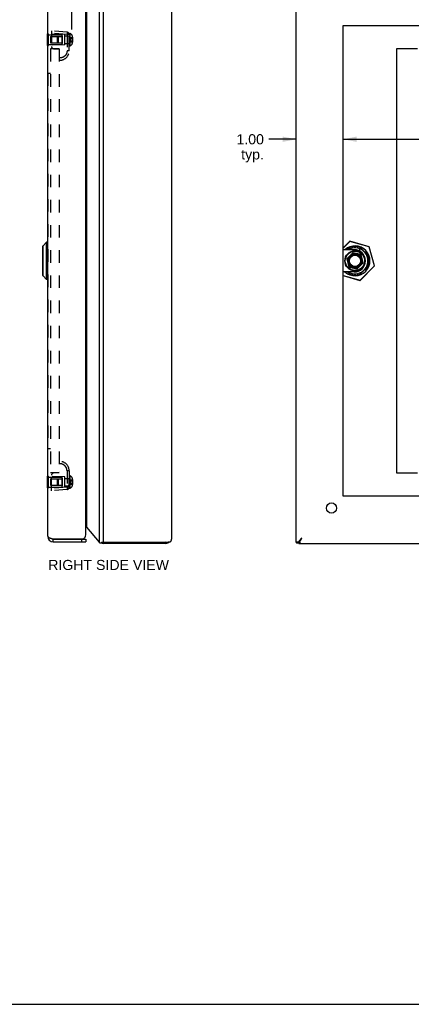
# Model space of a CAD drawing. Header units: inches. Extents: x 0 to 48.6, y 0 to 31.4.
# Tile 9 of 12: x 24 to 32.3, y 0 to 20.9. Entities that reach past the tile are written whole.
import ezdxf

# ---------------------------------------------------------------- set-up
doc = ezdxf.new("R2010")
doc.units = ezdxf.units.IN
doc.header["$LTSCALE"] = 2.671429
doc.header["$MEASUREMENT"] = 0
doc.linetypes.add('HIDDEN', pattern=[0.2, 0.1, -0.1])
doc.layers.get('0').update_dxf_attribs({"linetype": 'CONTINUOUS'})
for name, color, linetype in [('02___PRT_ALL_AXES', 7, 'CONTINUOUS'), ('06___PRT_ALL_SURFS', 7, 'CONTINUOUS'), ('DEFAULT_2', 8, 'HIDDEN'), ('DIMENSIONS', 7, 'CONTINUOUS')]:
    doc.layers.add(name, color=color, linetype=linetype)
doc.styles.get("Standard").update_dxf_attribs({"font": 'arial.ttf'})
doc.dimstyles.new('DIMSTYLE_1', dxfattribs={"dimtxt": 0.214286, "dimasz": 0.285714, "dimexe": 0.09, "dimexo": 0.07, "dimgap": 0.0375, "dimtad": 0, "dimtih": 1, "dimtoh": 1, "dimzin": 4, "dimdsep": 46, "dimtxsty": 'Standard', "dimblk": '_FILLED', "dimblk1": '_FILLED', "dimblk2": '_FILLED', "dimcen": 0.09, "dimazin": 1, "dimtfac": 1, "dimtofl": 0, "dimtmove": 0, "dimatfit": 3, "dimldrblk": '_FILLED', "dimfxl": 0, "dimtolj": 1, "dimtzin": 4, "dimarcsym": 0})

# ---------------------------------------------------------------- blocks, each defined once
blk = doc.blocks.new('_FILLED')
at = {"color": 0, "linetype": 'ByBlock'}
blk.add_solid([(0, 0), (-1, 0.2), (-1, -0.2)], dxfattribs=at)
blk = doc.blocks.new('*D11')
at = {"layer": 'DIMENSIONS', "color": 2, "linetype": 'Continuous'}
for p, q in [((29.884, 18.373), (29.309, 18.373)), ((30.884, 18.373), (31.456, 18.373))]:
    blk.add_line(p, q, dxfattribs=at)
at = {"layer": 'DIMENSIONS', "color": 2, "linetype": 'Continuous', "xscale": 0.2857142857, "yscale": 0.2857142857, "zscale": 0.2857142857}
blk.add_blockref('_FILLED', (29.884, 18.373), dxfattribs=at)
at = {"layer": 'DIMENSIONS', "color": 2, "linetype": 'Continuous', "xscale": 0.2857142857, "yscale": 0.2857142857, "zscale": 0.2857142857, "rotation": 180}
blk.add_blockref('_FILLED', (30.884, 18.373), dxfattribs=at)
at = {"layer": 'DIMENSIONS', "color": 2, "linetype": 'Continuous', "insert": (29.202, 18.48), "char_height": 0.2143, "width": 0.58232, "attachment_point": 3, "line_spacing_factor": 0.9}
blk.add_mtext('1.00\\Ptyp.', dxfattribs=at)
blk = doc.blocks.new('*D12')
at = {"layer": 'DIMENSIONS', "color": 2, "linetype": 'Continuous'}
for p, q in [((30.884, 18.373), (36.955, 18.373)), ((44.884, 18.373), (38.814, 18.373))]:
    blk.add_line(p, q, dxfattribs=at)
at = {"layer": 'DIMENSIONS', "color": 2, "linetype": 'Continuous', "xscale": 0.2857142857, "yscale": 0.2857142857, "zscale": 0.2857142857, "rotation": 180}
blk.add_blockref('_FILLED', (30.884, 18.373), dxfattribs=at)
at = {"layer": 'DIMENSIONS', "color": 2, "linetype": 'Continuous', "xscale": 0.2857142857, "yscale": 0.2857142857, "zscale": 0.2857142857}
blk.add_blockref('_FILLED', (44.884, 18.373), dxfattribs=at)
at = {"layer": 'DIMENSIONS', "color": 2, "linetype": 'Continuous', "insert": (37.884, 18.48), "char_height": 0.2143, "width": 1.64498, "attachment_point": 2, "line_spacing_factor": 0.9}
blk.add_mtext('14.00 BACK\\POPENING', dxfattribs=at)
blk = doc.blocks.new('*D14')
at = {"layer": 'DIMENSIONS', "color": 2, "linetype": 'Continuous'}
for p, q in [((41.456, 10.791), (41.456, 11.362)), ((41.456, 9.791), (41.456, 9.111)), ((41.456, 9.111), (41.669, 9.111))]:
    blk.add_line(p, q, dxfattribs=at)
at = {"layer": 'DIMENSIONS', "color": 2, "linetype": 'Continuous', "xscale": 0.2857142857, "yscale": 0.2857142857, "zscale": 0.2857142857}
for p, rotation in [((41.456, 10.791), 270), ((41.456, 9.791), 90)]:
    blk.add_blockref('_FILLED', p, dxfattribs=dict(at, rotation=rotation))
at = {"layer": 'DIMENSIONS', "color": 2, "linetype": 'Continuous', "insert": (41.776, 9.218), "char_height": 0.2143, "width": 0.58232, "attachment_point": 1, "line_spacing_factor": 0.9}
blk.add_mtext('1.00\\Ptyp.', dxfattribs=at)
blk = doc.blocks.new('*D21')
at = {"layer": 'DIMENSIONS', "color": 2, "linetype": 'Continuous'}
for p, q in [((25.129, 20.705), (25.129, 23.063)), ((27.181, 21.871), (27.181, 23.063)), ((25.129, 22.806), (25.757, 22.806)), ((27.181, 22.806), (26.553, 22.806))]:
    blk.add_line(p, q, dxfattribs=at)
at = {"layer": 'DIMENSIONS', "color": 2, "linetype": 'Continuous', "xscale": 0.2857142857, "yscale": 0.2857142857, "zscale": 0.2857142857, "rotation": 180}
blk.add_blockref('_FILLED', (25.129, 22.806), dxfattribs=at)
at = {"layer": 'DIMENSIONS', "color": 2, "linetype": 'Continuous', "xscale": 0.2857142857, "yscale": 0.2857142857, "zscale": 0.2857142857}
blk.add_blockref('_FILLED', (27.181, 22.806), dxfattribs=at)
at = {"layer": 'DIMENSIONS', "color": 2, "linetype": 'Continuous', "insert": (26.155, 22.913), "char_height": 0.2143, "width": 1.17897, "attachment_point": 2, "line_spacing_factor": 0.9}
blk.add_mtext('2.05\\PUSABLE\\PDEPTH', dxfattribs=at)

msp = doc.modelspace()

# ---------------------------------------------------------------- linework, layer by layer
at = {"color": 3, "linetype": 'Continuous'}
for p, q in [((25.7051, 21.7657), (25.7051, 9.8155)), ((25.797, 9.811), (25.797, 21.7702)), ((29.8844, 9.811), (29.8844, 21.7702)), ((24.6158, 9.9406), (24.6158, 21.6406)), ((25.4258, 9.9706), (25.4258, 21.6106)), ((27.241, 21.6706), (27.241, 9.9106)), ((25.4421, 21.4498), (25.4421, 10.1313)), ((32.01, 20.2906), (32.01, 11.2906)), ((32.4615, 20.2906), (32.01, 20.2906)), ((32.01, 11.2906), (32.4615, 11.2906)), ((25.4421, 10.1313), (25.7051, 9.8155)), ((24.7201, 9.8856), (25.3654, 9.8856)), ((24.7358, 9.8206), (25.4258, 9.8206)), ((25.797, 9.811), (25.785, 9.8109)), ((27.121, 9.8187), (25.797, 9.811)), ((27.121, 9.7906), (25.797, 9.7906)), ((27.121, 9.8187), (27.1308, 9.8187)), ((27.1685, 9.8189), (27.1816, 9.819)), ((27.1816, 9.819), (27.2049, 9.8191)), ((27.2049, 9.8191), (27.2205, 9.8192)), ((29.885, 9.8109), (29.8854, 9.8108)), ((29.8869, 9.8188), (29.8893, 9.8188)), ((29.8893, 9.8188), (29.8924, 9.8189)), ((29.8924, 9.8189), (29.8962, 9.8189)), ((29.8962, 9.8189), (29.9034, 9.819)), ((29.9034, 9.819), (29.912, 9.819)), ((29.912, 9.819), (29.9221, 9.8191)), ((29.9221, 9.8191), (29.9373, 9.8192)), ((29.9444, 9.7906), (45.8244, 9.7906)), ((29.949, 9.8127), (29.9628, 9.8128))]:
    msp.add_line(p, q, dxfattribs=at)
at = {"color": 7, "linetype": 'Continuous'}
for p, q in [((24.594, 16.1846), (24.5109, 16.1015)), ((24.594, 15.3965), (24.594, 16.1846)), ((24.6127, 16.1846), (24.594, 16.1846)), ((24.6127, 16.1846), (24.6127, 15.3965)), ((31.0242, 16.2065), (30.8844, 16.0667)), ((31.0261, 16.2045), (30.8844, 16.0628)), ((31.0261, 16.2045), (31.0242, 16.2065)), ((31.0261, 16.2045), (31.0268, 16.2072)), ((31.4306, 16.0882), (31.0261, 16.2045)), ((31.4313, 16.0908), (31.0268, 16.2072)), ((24.5088, 16.0965), (24.5088, 15.4847)), ((24.5109, 16.1015), (24.5109, 15.4796)), ((31.117, 16.0268), (30.8844, 16.0268)), ((31.0888, 15.9621), (30.9615, 15.8348)), ((31.0367, 16.0903), (30.9732, 16.0268)), ((30.9841, 16.0268), (31.0324, 16.0751)), ((31.0919, 15.9511), (31.0514, 15.9106)), ((31.0514, 15.9106), (31.0537, 15.9073)), ((31.0919, 15.9511), (31.0888, 15.9621)), ((31.2642, 15.9218), (31.0888, 15.9621)), ((31.2559, 15.9135), (31.0919, 15.9511)), ((31.4327, 15.8868), (31.2292, 16.0903)), ((31.2335, 16.0751), (31.4175, 15.8912)), ((31.2335, 15.996), (31.2335, 16.0455)), ((31.2934, 15.7495), (31.2559, 15.9135)), ((31.2578, 15.9155), (31.2615, 15.9191)), ((31.3044, 15.7464), (31.2642, 15.9218)), ((31.4306, 16.0882), (31.4313, 16.0908)), ((31.4306, 16.0882), (31.4332, 16.0889)), ((31.5469, 15.6837), (31.4306, 16.0882)), ((31.5495, 15.6845), (31.4332, 16.0889)), ((30.9615, 15.8348), (31.0017, 15.6593)), ((30.9725, 15.8316), (30.9615, 15.8348)), ((31.0129, 15.8721), (30.9725, 15.8316)), ((30.9725, 15.8316), (31.01, 15.6677)), ((31.0129, 15.8721), (31.0163, 15.8698)), ((31.1772, 15.6191), (31.3044, 15.7464)), ((31.2292, 15.4908), (31.4327, 15.6943)), ((31.4175, 15.69), (31.2335, 15.5061)), ((31.253, 15.7091), (31.2497, 15.7113)), ((31.253, 15.7091), (31.2934, 15.7495)), ((31.2934, 15.7495), (31.3044, 15.7464)), ((31.353, 15.7908), (31.353, 15.7904)), ((31.5469, 15.6837), (31.5495, 15.6845)), ((24.594, 15.3965), (24.5109, 15.4796)), ((31.117, 15.5544), (30.8844, 15.5544)), ((30.8844, 15.4789), (31.2398, 15.3766)), ((30.8844, 15.476), (31.2391, 15.374)), ((30.9732, 15.5544), (31.0367, 15.4908)), ((31.0324, 15.5061), (30.9841, 15.5544)), ((31.0017, 15.6593), (31.1772, 15.6191)), ((31.0081, 15.6657), (31.0044, 15.662)), ((31.01, 15.6677), (31.174, 15.6301)), ((31.174, 15.6301), (31.2145, 15.6706)), ((31.174, 15.6301), (31.1772, 15.6191)), ((31.2145, 15.6706), (31.2122, 15.6739)), ((31.2398, 15.3766), (31.5469, 15.6837)), ((31.2418, 15.3747), (31.5488, 15.6818)), ((31.5469, 15.6837), (31.5488, 15.6818)), ((24.6127, 15.3965), (24.594, 15.3965)), ((31.2398, 15.3766), (31.2391, 15.374)), ((31.2398, 15.3766), (31.2418, 15.3747)), ((24.7358, 9.8806), (25.4258, 9.8806)), ((24.7358, 9.8206), (24.7358, 9.8806)), ((25.3358, 9.8806), (25.3358, 9.8206)), ((25.4258, 9.8806), (25.4258, 9.8206)), ((25.7322, 9.7988), (25.7646, 9.7988)), ((25.746, 9.8022), (25.7715, 9.8022)), ((25.7711, 9.7934), (25.7734, 9.804)), ((25.797, 9.7906), (25.797, 9.811)), ((25.8164, 9.7906), (25.8164, 9.8111)), ((27.0967, 9.7906), (27.0967, 9.8185)), ((27.121, 9.7906), (27.121, 9.8187)), ((27.1461, 9.7932), (27.1406, 9.8188)), ((27.1867, 9.8102), (27.181, 9.819)), ((27.1905, 9.8127), (27.1861, 9.819)), ((29.8844, 9.8187), (29.9444, 9.8187)), ((29.8844, 9.811), (29.9444, 9.811)), ((29.885, 9.8109), (29.9444, 9.8109)), ((29.8958, 9.8022), (29.9444, 9.8022)), ((29.9034, 9.7988), (29.9444, 9.7988)), ((29.9373, 9.8192), (29.949, 9.8192)), ((29.9444, 9.7906), (29.9444, 9.8187)), ((29.9469, 9.7906), (29.9469, 9.8188)), ((29.949, 9.8127), (29.949, 9.8189)), ((29.953, 9.7932), (29.953, 9.8128)), ((29.9671, 9.8102), (29.9671, 9.8117)), ((0, 0), (48.5714, 0))]:
    msp.add_line(p, q, dxfattribs=at)
for points in [[(31.0129, 15.8721), (31.014, 15.8741), (31.0151, 15.8761), (31.0164, 15.8781), (31.0177, 15.8803), (31.0192, 15.8825), (31.0209, 15.8848), (31.0227, 15.8871), (31.0246, 15.8895), (31.0268, 15.8919), (31.029, 15.8942), (31.0314, 15.8965), (31.0338, 15.8987), (31.0362, 15.9007), (31.0386, 15.9026), (31.041, 15.9043), (31.0432, 15.9058), (31.0454, 15.9072), (31.0475, 15.9084), (31.0495, 15.9096), (31.0514, 15.9106)], [(31.2559, 15.9135), (31.2569, 15.9145), (31.2578, 15.9155)], [(31.2615, 15.9191), (31.2629, 15.9205), (31.2639, 15.9215)], [(31.2639, 15.9215), (31.2641, 15.9217), (31.2642, 15.9218)], [(31.253, 15.7091), (31.2519, 15.7071), (31.2508, 15.7051), (31.2496, 15.703), (31.2482, 15.7009), (31.2467, 15.6987), (31.2451, 15.6964), (31.2432, 15.694), (31.2413, 15.6917), (31.2391, 15.6893), (31.2369, 15.6869), (31.2345, 15.6846), (31.2321, 15.6825), (31.2297, 15.6805), (31.2273, 15.6786), (31.225, 15.6769), (31.2227, 15.6754), (31.2205, 15.674), (31.2184, 15.6727), (31.2164, 15.6716), (31.2145, 15.6706)], [(31.0021, 15.6597), (31.0018, 15.6594), (31.0017, 15.6593)], [(31.0044, 15.662), (31.003, 15.6606), (31.0021, 15.6597)], [(31.01, 15.6677), (31.0091, 15.6667), (31.0081, 15.6657)], [(25.7646, 9.7988), (25.7651, 9.7988), (25.7657, 9.7989), (25.7663, 9.799), (25.767, 9.7992), (25.7676, 9.7994), (25.7682, 9.7997), (25.7689, 9.8001), (25.7695, 9.8005), (25.7702, 9.801), (25.7708, 9.8016), (25.7728, 9.8035)], [(25.7839, 9.8098), (25.7824, 9.8094), (25.781, 9.8088), (25.7796, 9.8082), (25.7783, 9.8075), (25.7769, 9.8066), (25.7755, 9.8057), (25.7741, 9.8046), (25.7728, 9.8035)], [(25.7867, 9.8105), (25.7853, 9.8102), (25.7839, 9.8098)], [(25.791, 9.8109), (25.7896, 9.8109), (25.7881, 9.8107), (25.7867, 9.8105)], [(29.9444, 9.8187), (29.9445, 9.8187), (29.9447, 9.8187), (29.9451, 9.8188), (29.9456, 9.8188), (29.9462, 9.8188), (29.947, 9.8188)], [(29.947, 9.8188), (29.9489, 9.8189), (29.949, 9.8189)]]:
    msp.add_lwpolyline(points, dxfattribs=at)
at = {"color": 3, "linetype": 'Continuous'}
for points in [[(25.4421, 10.1313), (25.44, 10.1348), (25.4377, 10.1384), (25.4353, 10.1419), (25.4328, 10.1454), (25.4302, 10.1489), (25.4275, 10.1524), (25.4258, 10.1545)], [(24.6158, 9.9406), (24.616, 9.9385), (24.6165, 9.9363), (24.6174, 9.9342), (24.6187, 9.9321), (24.6204, 9.93), (24.6224, 9.9279), (24.6247, 9.9258), (24.6274, 9.9237), (24.6304, 9.9215), (24.6337, 9.9194), (24.6374, 9.9173), (24.6413, 9.9152), (24.6456, 9.9131), (24.6501, 9.911), (24.6549, 9.9088), (24.6599, 9.9067), (24.6652, 9.9046), (24.6706, 9.9025), (24.6763, 9.9004), (24.6822, 9.8983), (24.6882, 9.8962), (24.6944, 9.894), (24.7007, 9.8919)], [(24.7007, 9.8919), (24.7071, 9.8898), (24.7136, 9.8877), (24.7201, 9.8856)], [(27.241, 9.9106), (27.2409, 9.903), (27.2404, 9.8953), (27.2397, 9.8877), (27.2387, 9.8801), (27.2374, 9.8725), (27.2358, 9.8649), (27.2339, 9.8573), (27.2318, 9.8497), (27.2293, 9.842), (27.2266, 9.8344), (27.2237, 9.8268), (27.2205, 9.8192)], [(30.0044, 9.9106), (29.9985, 9.903), (29.9926, 9.8953), (29.9867, 9.8877), (29.9808, 9.8801), (29.975, 9.8725), (29.9693, 9.8649), (29.9637, 9.8573), (29.9582, 9.8497), (29.9527, 9.842), (29.9474, 9.8344), (29.9423, 9.8268), (29.9373, 9.8192)], [(30.0044, 9.9106), (29.9994, 9.9002), (29.9969, 9.895), (29.9943, 9.8899), (29.9918, 9.8848), (29.9893, 9.8797), (29.9868, 9.8747), (29.9843, 9.8698), (29.9818, 9.865), (29.9792, 9.8602), (29.9767, 9.8555), (29.9742, 9.8509), (29.9717, 9.8465), (29.9692, 9.8422), (29.9667, 9.838), (29.9641, 9.8339), (29.9616, 9.83), (29.9591, 9.8262), (29.9566, 9.8226), (29.9541, 9.8191), (29.9515, 9.8158), (29.949, 9.8127)], [(25.7051, 9.8155), (25.7058, 9.8149), (25.7065, 9.8143), (25.7072, 9.8137), (25.7079, 9.8131), (25.7086, 9.8125), (25.7094, 9.812)], [(25.7132, 9.8081), (25.7126, 9.8088), (25.712, 9.8095), (25.7114, 9.8101), (25.7108, 9.8107), (25.7101, 9.8114), (25.7094, 9.812)], [(25.7132, 9.8081), (25.7135, 9.8078), (25.7138, 9.8074), (25.714, 9.807), (25.7144, 9.8067), (25.7147, 9.8063), (25.715, 9.806)], [(25.715, 9.806), (25.7158, 9.8051), (25.7167, 9.8042), (25.7177, 9.8034), (25.7187, 9.8027), (25.7199, 9.8019), (25.7211, 9.8013), (25.7224, 9.8007), (25.7238, 9.8002), (25.7253, 9.7997), (25.7268, 9.7994), (25.7284, 9.7991), (25.73, 9.7989), (25.7316, 9.7988), (25.7322, 9.7988)], [(25.7322, 9.7988), (25.7333, 9.7989), (25.735, 9.799), (25.7367, 9.7992), (25.7383, 9.7995), (25.74, 9.7999), (25.7416, 9.8003), (25.7431, 9.8009), (25.7446, 9.8015), (25.7488, 9.8035)], [(25.785, 9.8109), (25.7814, 9.8108), (25.7779, 9.8106), (25.7744, 9.8103), (25.771, 9.8099), (25.7676, 9.8093), (25.7642, 9.8086), (25.761, 9.8079), (25.7578, 9.8069), (25.7547, 9.8059), (25.7517, 9.8048), (25.7488, 9.8035)], [(27.1308, 9.8187), (27.1356, 9.8187), (27.1405, 9.8188), (27.1453, 9.8188), (27.1548, 9.8188)], [(27.1548, 9.8188), (27.1594, 9.8188), (27.1685, 9.8189)], [(29.8844, 9.8187), (29.8845, 9.8187), (29.8848, 9.8187), (29.8853, 9.8187), (29.886, 9.8188), (29.8869, 9.8188)], [(29.8844, 9.811), (29.8844, 9.8109), (29.8845, 9.8109), (29.8846, 9.8109), (29.8847, 9.8109), (29.8848, 9.8109), (29.885, 9.8109)], [(29.8854, 9.8108), (29.8859, 9.8106), (29.8866, 9.8103), (29.8873, 9.8099), (29.8881, 9.8093), (29.889, 9.8086), (29.8899, 9.8079), (29.891, 9.8069), (29.8921, 9.8059), (29.8933, 9.8048), (29.8945, 9.8035), (29.8958, 9.8022)], [(29.9034, 9.7988), (29.9027, 9.7989), (29.9017, 9.799), (29.9007, 9.7992), (29.8997, 9.7995), (29.8988, 9.7999), (29.898, 9.8003), (29.8972, 9.8009), (29.8964, 9.8015), (29.8958, 9.8022)], [(29.953, 9.7932), (29.9517, 9.7924), (29.9505, 9.7918), (29.9495, 9.7912), (29.9485, 9.7909), (29.9477, 9.7907), (29.9469, 9.7906)], [(29.9671, 9.8102), (29.9657, 9.8078), (29.9643, 9.8056), (29.9628, 9.8035), (29.9614, 9.8016), (29.96, 9.7998), (29.9586, 9.7982), (29.9572, 9.7967), (29.9558, 9.7954), (29.9544, 9.7942), (29.953, 9.7932)], [(29.9668, 9.8121), (29.9666, 9.8123), (29.9664, 9.8124), (29.9662, 9.8126), (29.966, 9.8127), (29.9658, 9.8128), (29.9655, 9.8129), (29.9653, 9.813), (29.965, 9.813), (29.9648, 9.813), (29.9645, 9.8131), (29.9643, 9.8131), (29.964, 9.8131), (29.9638, 9.813), (29.9635, 9.813), (29.9633, 9.813), (29.9631, 9.8129), (29.9628, 9.8128)], [(29.9673, 9.8113), (29.9672, 9.8115), (29.9671, 9.8117), (29.967, 9.8119), (29.9668, 9.8121)], [(29.9671, 9.8102), (29.9672, 9.8104), (29.9673, 9.8106), (29.9673, 9.8108), (29.9673, 9.8109)], [(29.9673, 9.8109), (29.9673, 9.811), (29.9673, 9.8113)]]:
    msp.add_lwpolyline(points, dxfattribs=at)
at = {"color": 7, "linetype": 'Continuous'}
for radius in [0.215, 0.205, 0.1411, 0.1343, 0.1272, 0.1193]:
    msp.add_circle((31.133, 15.7906), radius, dxfattribs=at)
for centre, radius, start, end in [((24.6127, 16.1816), 0.00305, 359.99998, 90), ((31.133, 15.7906), 0.3177, 228.05095, 131.9431), ((31.133, 15.7906), 0.315, 228.59395, 131.40508), ((31.0261, 16.2045), 0.00273, 73.95087, 135), ((24.5159, 16.0965), 0.0071, 135.00001, 180.00002), ((31.133, 15.7906), 0.2741, 51.52452, 120.44453), ((31.133, 15.7906), 0.3018, 70.5309, 109.4691), ((31.133, 15.7906), 0.1451, 325.81626, 124.18374), ((31.117, 15.7908), 0.236, 0, 90), ((31.133, 15.7906), 0.2741, 321.52452, 38.47548), ((31.4306, 16.0882), 0.00273, 16.04913, 73.95087), ((31.133, 15.7906), 0.1451, 145.81626, 304.18374), ((31.117, 15.7904), 0.236, 270, 360), ((31.133, 15.7906), 0.3018, 340.5309, 19.4691), ((31.5469, 15.6837), 0.00273, 315, 16.04913), ((24.5159, 15.4847), 0.0071, 179.99998, 224.99999), ((31.133, 15.7906), 0.2741, 239.55472, 308.47548), ((31.133, 15.7906), 0.3018, 250.5309, 289.4691), ((24.6127, 15.3996), 0.00305, 270, 0.00002), ((31.2398, 15.3766), 0.00273, 253.95087, 315), ((24.7358, 9.9406), 0.06, 234.22666, 270)]:
    msp.add_arc(centre, radius, start, end, dxfattribs=at)
at = {"color": 3, "linetype": 'Continuous'}
for centre, radius, start, end in [((24.7358, 9.9406), 0.12, 180, 270), ((25.3358, 9.9706), 0.09, 289.18814, 360), ((25.797, 9.9106), 0.12, 248.63124, 270), ((27.121, 9.9106), 0.12, 270, 310.29586)]:
    msp.add_arc(centre, radius, start, end, dxfattribs=at)
at = {"layer": '02___PRT_ALL_AXES', "color": 3, "linetype": 'Continuous'}
for p, q in [((30.8844, 10.7906), (30.8844, 20.7906)), ((30.8844, 20.7906), (44.8844, 20.7906)), ((44.8844, 10.7906), (30.8844, 10.7906))]:
    msp.add_line(p, q, dxfattribs=at)
at = {"layer": '02___PRT_ALL_AXES', "color": 8, "linetype": 'HIDDEN'}
for p, q in [((24.6318, 20.5941), (24.9233, 20.5941)), ((24.9233, 20.3821), (24.9233, 20.5941)), ((24.6318, 20.3821), (24.9233, 20.3821)), ((24.6318, 11.1991), (24.9233, 11.1991)), ((24.9233, 10.9871), (24.9233, 11.1991)), ((24.6318, 10.9871), (24.9233, 10.9871))]:
    msp.add_line(p, q, dxfattribs=at)
at = {"layer": '02___PRT_ALL_AXES', "color": 3, "linetype": 'Continuous'}
msp.add_circle((30.6344, 10.5406), 0.109, dxfattribs=at)
at = {"layer": '06___PRT_ALL_SURFS', "color": 7, "linetype": 'Continuous'}
for p, q in [((24.6108, 20.3631), (24.6108, 20.6131)), ((24.6108, 20.6131), (24.6158, 20.6131)), ((24.6108, 20.4881), (24.6158, 20.4881)), ((24.6108, 20.3631), (24.6158, 20.3631)), ((24.6108, 11.2181), (24.6158, 11.2181)), ((24.6108, 10.9681), (24.6108, 11.2181)), ((24.6108, 11.0931), (24.6158, 11.0931)), ((24.6108, 10.9681), (24.6158, 10.9681))]:
    msp.add_line(p, q, dxfattribs=at)
at = {"layer": '06___PRT_ALL_SURFS', "color": 8, "linetype": 'HIDDEN'}
for p, q in [((24.6158, 20.6131), (24.6318, 20.6131)), ((24.6318, 20.3631), (24.6318, 20.6131)), ((24.6158, 20.4881), (24.6318, 20.4881)), ((24.6158, 20.3631), (24.6318, 20.3631)), ((24.6158, 11.2181), (24.6318, 11.2181)), ((24.6158, 11.0931), (24.6318, 11.0931)), ((24.6318, 10.9681), (24.6318, 11.2181)), ((24.6158, 10.9681), (24.6318, 10.9681))]:
    msp.add_line(p, q, dxfattribs=at)
at = {"layer": 'DEFAULT_2', "color": 8, "linetype": 'HIDDEN'}
for p, q in [((24.6733, 20.5571), (24.6733, 20.4191)), ((24.6733, 20.5571), (25.0618, 20.5571)), ((24.6968, 20.6756), (24.6968, 20.3427)), ((25.0262, 20.6468), (24.6968, 20.6756)), ((25.0262, 20.597), (24.6968, 20.6258)), ((24.9778, 20.6006), (24.6968, 20.603)), ((24.8218, 20.5433), (24.8356, 20.5571)), ((24.8218, 20.4329), (24.8218, 20.5433)), ((24.8356, 20.5571), (24.8356, 20.4191)), ((24.9133, 20.5571), (24.9233, 20.5671)), ((24.9133, 20.5571), (24.9133, 20.4191)), ((24.9233, 20.5671), (24.9233, 20.4091)), ((24.9778, 20.3756), (24.9778, 20.6006)), ((24.9778, 20.5661), (25.0718, 20.5661)), ((25.0267, 20.6463), (25.0262, 20.6468)), ((25.0262, 20.597), (25.0262, 20.2506)), ((25.0718, 20.597), (25.0262, 20.597)), ((25.0618, 20.5571), (25.0618, 20.4191)), ((25.0718, 20.2506), (25.0718, 20.6191)), ((25.0718, 20.6191), (25.0868, 20.6191)), ((25.0868, 20.6191), (25.0868, 20.3571)), ((25.1008, 20.5337), (25.1008, 20.4424)), ((25.1008, 20.5337), (25.1424, 20.5337)), ((25.1008, 20.5109), (25.1424, 20.5109)), ((25.1424, 20.5337), (25.1424, 20.4424)), ((25.1448, 20.5395), (25.1448, 20.4367)), ((24.6733, 20.4191), (25.0618, 20.4191)), ((24.6758, 20.2906), (24.6758, 11.2906)), ((24.8568, 20.2906), (24.6758, 20.2906)), ((24.9778, 20.3756), (24.6968, 20.3731)), ((24.7388, 20.2969), (24.8568, 20.2866)), ((24.8218, 20.4329), (24.8356, 20.4191)), ((24.8568, 20.2906), (24.8568, 11.2906)), ((24.9133, 20.4191), (24.9233, 20.4091)), ((24.9778, 20.4101), (25.0718, 20.4101)), ((25.0718, 20.3571), (25.0868, 20.3571)), ((25.1008, 20.4652), (25.1424, 20.4652)), ((25.1008, 20.4424), (25.1424, 20.4424)), ((25.1425, 20.4652), (25.1424, 20.4652)), ((25.1429, 20.4652), (25.1428, 20.4652)), ((25.143, 20.4652), (25.1429, 20.4652)), ((25.1437, 20.465), (25.1436, 20.4651)), ((25.1439, 20.4649), (25.1438, 20.465)), ((25.1444, 20.4646), (25.1443, 20.4647)), ((25.1445, 20.4646), (25.1444, 20.4646)), ((25.1448, 20.4639), (25.1448, 20.464)), ((24.8695, 20.1007), (24.8695, 20.1007)), ((24.8695, 20.1007), (24.8695, 20.1007)), ((24.8696, 20.1007), (24.8696, 20.1007)), ((25.0078, 20.1788), (25.0077, 20.1785)), ((25.0718, 20.2506), (25.0262, 20.2506)), ((25.0718, 20.2506), (25.0587, 20.2506)), ((24.6208, 19.775), (24.6208, 11.8062)), ((24.6208, 19.775), (24.6758, 19.775)), ((24.6208, 11.8062), (24.6758, 11.8062)), ((24.8568, 11.2946), (24.7388, 11.2843)), ((24.8695, 11.4804), (24.8692, 11.4804)), ((24.8701, 11.4805), (24.8695, 11.4804)), ((24.8695, 11.4804), (24.8695, 11.4804)), ((24.8696, 11.4804), (24.8696, 11.4804)), ((24.8707, 11.4805), (24.8701, 11.4805)), ((25.0055, 11.4066), (25.005, 11.4073)), ((25.0081, 11.4019), (25.0077, 11.4027)), ((25.0718, 11.3306), (25.0262, 11.3306)), ((25.0262, 11.3306), (25.0262, 10.9842)), ((25.0718, 11.3306), (25.0587, 11.3306)), ((25.0718, 11.3306), (25.0718, 10.9621)), ((24.6733, 11.1621), (25.0618, 11.1621)), ((24.6733, 11.1621), (24.6733, 11.0241)), ((24.8568, 11.2906), (24.6758, 11.2906)), ((24.6968, 10.9056), (24.6968, 11.2384)), ((24.9778, 11.2056), (24.6968, 11.208)), ((24.8218, 11.1483), (24.8356, 11.1621)), ((24.8218, 11.0379), (24.8218, 11.1483)), ((24.8356, 11.1621), (24.8356, 11.0241)), ((24.9133, 11.1621), (24.9233, 11.1721)), ((24.9133, 11.1621), (24.9133, 11.0241)), ((24.9233, 11.1721), (24.9233, 11.0141)), ((24.9778, 10.9806), (24.9778, 11.2056)), ((24.9778, 11.1711), (25.0718, 11.1711)), ((25.0618, 11.1621), (25.0618, 11.0241)), ((25.0718, 11.2241), (25.0868, 11.2241)), ((25.0868, 11.2241), (25.0868, 10.9621)), ((25.1008, 11.1387), (25.1424, 11.1387)), ((25.1008, 11.1387), (25.1008, 11.0474)), ((25.1008, 11.1159), (25.1424, 11.1159)), ((25.1424, 11.1387), (25.1424, 11.0474)), ((25.1448, 11.1445), (25.1448, 11.0417)), ((24.6733, 11.0241), (25.0618, 11.0241)), ((25.0262, 10.9842), (24.6968, 10.9554)), ((24.9778, 10.9806), (24.6968, 10.9781)), ((25.0262, 10.9344), (24.6968, 10.9056)), ((24.8218, 11.0379), (24.8356, 11.0241)), ((24.9133, 11.0241), (24.9233, 11.0141)), ((24.9778, 11.0151), (25.0718, 11.0151)), ((25.0718, 10.9842), (25.0262, 10.9842)), ((25.0718, 10.9621), (25.0868, 10.9621)), ((25.1008, 11.0702), (25.1424, 11.0702)), ((25.1008, 11.0474), (25.1424, 11.0474)), ((25.1425, 11.0702), (25.1424, 11.0702)), ((25.1429, 11.0702), (25.1428, 11.0702)), ((25.143, 11.0702), (25.1429, 11.0702)), ((25.1434, 11.0701), (25.1433, 11.0702)), ((25.1439, 11.0699), (25.1438, 11.07)), ((25.1444, 11.0696), (25.1443, 11.0697)), ((25.1445, 11.0696), (25.1444, 11.0696)), ((25.1448, 11.0689), (25.1448, 11.069))]:
    msp.add_line(p, q, dxfattribs=at)
for points in [[(25.0279, 20.632), (25.0279, 20.6272), (25.0277, 20.6218), (25.0275, 20.6159), (25.0271, 20.6098), (25.0267, 20.6034), (25.0262, 20.597)], [(25.0267, 20.6463), (25.0271, 20.645), (25.0275, 20.6429), (25.0277, 20.64), (25.0279, 20.6363), (25.0279, 20.632)], [(25.1008, 20.5337), (25.0998, 20.5312), (25.0989, 20.5287), (25.0981, 20.5261), (25.0973, 20.5236), (25.0966, 20.5211), (25.0959, 20.5185), (25.0953, 20.516), (25.0947, 20.5135), (25.0942, 20.5109), (25.0937, 20.5084), (25.0933, 20.5058), (25.093, 20.5033), (25.0927, 20.5008), (25.0924, 20.4982), (25.0922, 20.4957), (25.0921, 20.4932), (25.092, 20.4906), (25.092, 20.4881)], [(25.1008, 20.5109), (25.0998, 20.5096), (25.0989, 20.5084), (25.0981, 20.5071), (25.0973, 20.5058), (25.0966, 20.5046), (25.0959, 20.5033), (25.0953, 20.502), (25.0947, 20.5008), (25.0942, 20.4995), (25.0937, 20.4982), (25.0933, 20.497), (25.093, 20.4957), (25.0927, 20.4944), (25.0924, 20.4932), (25.0922, 20.4919), (25.0921, 20.4906), (25.092, 20.4893), (25.092, 20.4881)], [(25.1448, 20.5365), (25.1448, 20.5363), (25.1448, 20.5362), (25.1448, 20.536), (25.1447, 20.5358), (25.1447, 20.5357), (25.1446, 20.5355), (25.1446, 20.5354), (25.1445, 20.5352), (25.1445, 20.5351), (25.1444, 20.5349), (25.1443, 20.5348), (25.1442, 20.5347), (25.1441, 20.5346), (25.144, 20.5345), (25.1439, 20.5344), (25.1438, 20.5343), (25.1437, 20.5342), (25.1436, 20.5341), (25.1435, 20.534), (25.1434, 20.534), (25.1433, 20.5339), (25.1432, 20.5339), (25.143, 20.5338), (25.1429, 20.5338), (25.1428, 20.5338), (25.1427, 20.5338), (25.1425, 20.5338), (25.1424, 20.5337)], [(25.1448, 20.5123), (25.1448, 20.5122), (25.1448, 20.5121), (25.1448, 20.512), (25.1447, 20.512), (25.1447, 20.5119), (25.1446, 20.5118), (25.1446, 20.5117), (25.1445, 20.5117), (25.1445, 20.5116), (25.1444, 20.5115), (25.1443, 20.5114), (25.1442, 20.5114), (25.1441, 20.5113), (25.144, 20.5113), (25.1439, 20.5112), (25.1438, 20.5112), (25.1437, 20.5111), (25.1436, 20.5111), (25.1435, 20.5111), (25.1434, 20.511), (25.1433, 20.511), (25.1432, 20.511), (25.143, 20.511), (25.1429, 20.5109), (25.1428, 20.5109), (25.1427, 20.5109), (25.1425, 20.5109), (25.1424, 20.5109)], [(25.1008, 20.4424), (25.0998, 20.4449), (25.0989, 20.4475), (25.0981, 20.45), (25.0973, 20.4526), (25.0966, 20.4551), (25.0959, 20.4576), (25.0953, 20.4602), (25.0947, 20.4627), (25.0942, 20.4652), (25.0937, 20.4678), (25.0933, 20.4703), (25.093, 20.4729), (25.0927, 20.4754), (25.0924, 20.4779), (25.0922, 20.4805), (25.0921, 20.483), (25.092, 20.4855), (25.092, 20.4881)], [(25.1008, 20.4652), (25.0998, 20.4665), (25.0989, 20.4678), (25.0981, 20.4691), (25.0973, 20.4703), (25.0966, 20.4716), (25.0959, 20.4729), (25.0953, 20.4741), (25.0947, 20.4754), (25.0942, 20.4767), (25.0937, 20.4779), (25.0933, 20.4792), (25.093, 20.4805), (25.0927, 20.4817), (25.0924, 20.483), (25.0922, 20.4843), (25.0921, 20.4855), (25.092, 20.4868), (25.092, 20.4881)], [(25.1448, 20.4397), (25.1448, 20.4398), (25.1448, 20.44), (25.1448, 20.4402), (25.1447, 20.4403), (25.1447, 20.4405), (25.1446, 20.4406), (25.1446, 20.4408), (25.1445, 20.4409), (25.1445, 20.4411), (25.1444, 20.4412), (25.1443, 20.4413), (25.1442, 20.4415), (25.1441, 20.4416), (25.144, 20.4417), (25.1439, 20.4418), (25.1438, 20.4419), (25.1437, 20.442), (25.1436, 20.442), (25.1435, 20.4421), (25.1434, 20.4422), (25.1433, 20.4422), (25.1432, 20.4423), (25.143, 20.4423), (25.1429, 20.4424), (25.1428, 20.4424), (25.1427, 20.4424), (25.1425, 20.4424), (25.1424, 20.4424)], [(25.1428, 20.4652), (25.1427, 20.4652), (25.1425, 20.4652)], [(25.1434, 20.4651), (25.1433, 20.4652), (25.1432, 20.4652), (25.143, 20.4652)], [(25.1435, 20.4651), (25.1434, 20.4651), (25.1433, 20.4652)], [(25.1441, 20.4648), (25.144, 20.4649), (25.1439, 20.4649), (25.1438, 20.465), (25.1437, 20.465), (25.1436, 20.4651), (25.1435, 20.4651)], [(25.1443, 20.4647), (25.1442, 20.4648), (25.1441, 20.4648), (25.144, 20.4649)], [(25.1448, 20.4639), (25.1448, 20.464), (25.1448, 20.464), (25.1448, 20.4641), (25.1447, 20.4642), (25.1447, 20.4643), (25.1446, 20.4644), (25.1446, 20.4644), (25.1445, 20.4645), (25.1445, 20.4646)], [(25.1448, 20.464), (25.1448, 20.4641), (25.1447, 20.4642), (25.1447, 20.4643), (25.1446, 20.4644), (25.1446, 20.4644), (25.1445, 20.4645)], [(25.0262, 20.2506), (25.0223, 20.2179), (25.0126, 20.1883), (24.9965, 20.1611), (24.9753, 20.138), (24.9496, 20.1198), (24.9206, 20.1073), (24.8898, 20.1014), (24.8568, 20.1018)], [(24.8695, 20.1007), (24.8692, 20.1007), (24.8692, 20.1007), (24.8687, 20.1008), (24.8672, 20.1008), (24.8647, 20.101), (24.8613, 20.1014), (24.8568, 20.1018)], [(24.8701, 20.1007), (24.8695, 20.1007), (24.8695, 20.1007)], [(24.8727, 20.1006), (24.8707, 20.1007), (24.8701, 20.1007)], [(24.8866, 20.1009), (24.8859, 20.1009), (24.8852, 20.1009), (24.8845, 20.1008), (24.8837, 20.1008), (24.883, 20.1007), (24.8822, 20.1007), (24.8814, 20.1007), (24.8806, 20.1006), (24.8798, 20.1006), (24.879, 20.1006), (24.8781, 20.1006), (24.8772, 20.1006), (24.8764, 20.1006), (24.8755, 20.1006), (24.8746, 20.1006), (24.8736, 20.1006), (24.8727, 20.1006)], [(24.9181, 20.1065), (24.9153, 20.1058), (24.9137, 20.1054), (24.9122, 20.105), (24.9106, 20.1046), (24.9091, 20.1042), (24.9075, 20.1039), (24.9059, 20.1036), (24.9044, 20.1033), (24.9028, 20.103), (24.9012, 20.1027), (24.8997, 20.1024), (24.8981, 20.1022), (24.8965, 20.102), (24.8949, 20.1018), (24.8934, 20.1016), (24.8918, 20.1014), (24.8901, 20.1012), (24.8886, 20.1011), (24.8878, 20.101), (24.8866, 20.1009)], [(24.9982, 20.1634), (24.9973, 20.1621), (24.9967, 20.1613), (24.9958, 20.1601), (24.9948, 20.1588), (24.9938, 20.1575), (24.9928, 20.1563), (24.9918, 20.155), (24.9908, 20.1538), (24.9897, 20.1526), (24.9887, 20.1514), (24.9876, 20.1502), (24.9865, 20.149), (24.9855, 20.1479), (24.9844, 20.1467), (24.9833, 20.1456), (24.9821, 20.1444), (24.981, 20.1433), (24.9798, 20.1422), (24.9787, 20.1411), (24.9775, 20.14), (24.9765, 20.139), (24.9751, 20.1379), (24.9731, 20.1362), (24.9709, 20.1343), (24.9686, 20.1325), (24.9663, 20.1307), (24.9639, 20.1289), (24.9615, 20.1272), (24.959, 20.1255), (24.9564, 20.1238), (24.9537, 20.1222), (24.951, 20.1206), (24.9482, 20.119), (24.9453, 20.1175), (24.9424, 20.116), (24.9393, 20.1145), (24.9363, 20.1131), (24.9331, 20.1118), (24.9299, 20.1105), (24.9266, 20.1093), (24.923, 20.1081), (24.9199, 20.1071), (24.9181, 20.1065)], [(25.0044, 20.1727), (25.004, 20.1721), (25.0036, 20.1715), (25.0032, 20.1708), (25.0028, 20.1702), (25.0024, 20.1695), (25.002, 20.1689), (25.0015, 20.1682), (25.0011, 20.1675), (25.0006, 20.1669), (25.0002, 20.1662), (24.9997, 20.1655), (24.9992, 20.1648), (24.9987, 20.1641), (24.9982, 20.1634)], [(25.0074, 20.178), (25.0055, 20.1746), (25.005, 20.1738), (25.0044, 20.1727)], [(25.0077, 20.1785), (25.0077, 20.1785), (25.0074, 20.178)], [(25.0262, 20.2506), (25.0261, 20.2493), (25.0261, 20.2479), (25.0261, 20.2465), (25.0261, 20.2451), (25.026, 20.2437), (25.0259, 20.2422), (25.0258, 20.2407), (25.0257, 20.2392), (25.0256, 20.2377), (25.0255, 20.2361), (25.0253, 20.2345), (25.0251, 20.2329), (25.0249, 20.2312), (25.0247, 20.2295), (25.0244, 20.2278), (25.0241, 20.2261), (25.0238, 20.2244), (25.0235, 20.2226), (25.0232, 20.2208), (25.0228, 20.2189), (25.0223, 20.2167), (25.0217, 20.2143), (25.0211, 20.2121), (25.0206, 20.21), (25.02, 20.2081), (25.0194, 20.2062), (25.0189, 20.2043), (25.0183, 20.2026), (25.0177, 20.201), (25.0172, 20.1995), (25.0166, 20.198), (25.0161, 20.1966), (25.0156, 20.1954), (25.0151, 20.1942), (25.0147, 20.193), (25.0143, 20.192), (25.0138, 20.1911), (25.0135, 20.1902), (25.0133, 20.1898), (25.0128, 20.1887), (25.0111, 20.1852), (25.0093, 20.1816), (25.0087, 20.1803), (25.0084, 20.1798), (25.0081, 20.1793), (25.0078, 20.1788)], [(24.8692, 11.4804), (24.8692, 11.4804), (24.8687, 11.4804), (24.8672, 11.4803), (24.8647, 11.4801), (24.8613, 11.4798), (24.8568, 11.4793)], [(25.0262, 11.3306), (25.0223, 11.3632), (25.0126, 11.3929), (24.9965, 11.42), (24.9753, 11.4432), (24.9496, 11.4613), (24.9206, 11.4739), (24.8898, 11.4797), (24.8568, 11.4793)], [(24.8878, 11.4801), (24.8866, 11.4802), (24.8859, 11.4803), (24.8852, 11.4803), (24.8845, 11.4803), (24.8837, 11.4804), (24.883, 11.4804), (24.8822, 11.4805), (24.8814, 11.4805), (24.8806, 11.4805), (24.8798, 11.4805), (24.879, 11.4806), (24.8781, 11.4806), (24.8772, 11.4806), (24.8764, 11.4806), (24.8755, 11.4806), (24.8746, 11.4806), (24.8736, 11.4806), (24.8727, 11.4805), (24.8707, 11.4805)], [(24.9153, 11.4754), (24.9137, 11.4758), (24.9122, 11.4762), (24.9106, 11.4766), (24.9091, 11.4769), (24.9075, 11.4773), (24.9059, 11.4776), (24.9044, 11.4779), (24.9028, 11.4782), (24.9012, 11.4785), (24.8997, 11.4787), (24.8981, 11.479), (24.8965, 11.4792), (24.8949, 11.4794), (24.8934, 11.4796), (24.8918, 11.4798), (24.8901, 11.4799), (24.8886, 11.4801), (24.8878, 11.4801)], [(24.9973, 11.4191), (24.9967, 11.4199), (24.9958, 11.4211), (24.9948, 11.4224), (24.9938, 11.4237), (24.9928, 11.4249), (24.9918, 11.4261), (24.9908, 11.4274), (24.9897, 11.4286), (24.9887, 11.4298), (24.9876, 11.431), (24.9865, 11.4321), (24.9855, 11.4333), (24.9844, 11.4345), (24.9833, 11.4356), (24.9821, 11.4367), (24.981, 11.4379), (24.9798, 11.439), (24.9787, 11.4401), (24.9775, 11.4411), (24.9765, 11.4421), (24.9751, 11.4433), (24.9731, 11.445), (24.9709, 11.4469), (24.9686, 11.4487), (24.9663, 11.4505), (24.9639, 11.4522), (24.9615, 11.454), (24.959, 11.4557), (24.9564, 11.4573), (24.9537, 11.459), (24.951, 11.4606), (24.9482, 11.4622), (24.9453, 11.4637), (24.9424, 11.4652), (24.9393, 11.4666), (24.9363, 11.468), (24.9331, 11.4693), (24.9299, 11.4706), (24.9266, 11.4718), (24.923, 11.4731), (24.9199, 11.4741), (24.9181, 11.4746), (24.9153, 11.4754)], [(25.005, 11.4073), (25.0044, 11.4084), (25.004, 11.4091), (25.0036, 11.4097), (25.0032, 11.4103), (25.0028, 11.411), (25.0024, 11.4116), (25.002, 11.4123), (25.0015, 11.4129), (25.0011, 11.4136), (25.0006, 11.4143), (25.0002, 11.415), (24.9997, 11.4157), (24.9992, 11.4163), (24.9987, 11.417), (24.9982, 11.4177), (24.9973, 11.4191)], [(25.0077, 11.4027), (25.0077, 11.4027), (25.0074, 11.4031), (25.0055, 11.4066)], [(25.0262, 11.3306), (25.0261, 11.3319), (25.0261, 11.3332), (25.0261, 11.3346), (25.0261, 11.336), (25.026, 11.3375), (25.0259, 11.3389), (25.0258, 11.3404), (25.0257, 11.3419), (25.0256, 11.3435), (25.0255, 11.3451), (25.0253, 11.3467), (25.0251, 11.3483), (25.0249, 11.3499), (25.0247, 11.3516), (25.0244, 11.3533), (25.0241, 11.3551), (25.0238, 11.3568), (25.0235, 11.3586), (25.0232, 11.3603), (25.0228, 11.3622), (25.0223, 11.3645), (25.0217, 11.3669), (25.0211, 11.369), (25.0206, 11.3711), (25.02, 11.3731), (25.0194, 11.375), (25.0189, 11.3768), (25.0183, 11.3785), (25.0177, 11.3802), (25.0172, 11.3817), (25.0166, 11.3832), (25.0161, 11.3845), (25.0156, 11.3858), (25.0151, 11.387), (25.0147, 11.3881), (25.0143, 11.3891), (25.0138, 11.3901), (25.0135, 11.391), (25.0133, 11.3914), (25.0128, 11.3924), (25.0111, 11.396), (25.0093, 11.3996), (25.0087, 11.4009), (25.0084, 11.4014), (25.0081, 11.4019)], [(25.1008, 11.1387), (25.0998, 11.1362), (25.0989, 11.1337), (25.0981, 11.1311), (25.0973, 11.1286), (25.0966, 11.1261), (25.0959, 11.1235), (25.0953, 11.121), (25.0947, 11.1185), (25.0942, 11.1159), (25.0937, 11.1134), (25.0933, 11.1108), (25.093, 11.1083), (25.0927, 11.1058), (25.0924, 11.1032), (25.0922, 11.1007), (25.0921, 11.0982), (25.092, 11.0956), (25.092, 11.0931)], [(25.1008, 11.1159), (25.0998, 11.1146), (25.0989, 11.1134), (25.0981, 11.1121), (25.0973, 11.1108), (25.0966, 11.1096), (25.0959, 11.1083), (25.0953, 11.107), (25.0947, 11.1058), (25.0942, 11.1045), (25.0937, 11.1032), (25.0933, 11.102), (25.093, 11.1007), (25.0927, 11.0994), (25.0924, 11.0982), (25.0922, 11.0969), (25.0921, 11.0956), (25.092, 11.0943), (25.092, 11.0931)], [(25.1008, 11.0702), (25.0998, 11.0715), (25.0989, 11.0728), (25.0981, 11.0741), (25.0973, 11.0753), (25.0966, 11.0766), (25.0959, 11.0779), (25.0953, 11.0791), (25.0947, 11.0804), (25.0942, 11.0817), (25.0937, 11.0829), (25.0933, 11.0842), (25.093, 11.0855), (25.0927, 11.0867), (25.0924, 11.088), (25.0922, 11.0893), (25.0921, 11.0905), (25.092, 11.0918), (25.092, 11.0931)], [(25.1008, 11.0474), (25.0998, 11.0499), (25.0989, 11.0525), (25.0981, 11.055), (25.0973, 11.0576), (25.0966, 11.0601), (25.0959, 11.0626), (25.0953, 11.0652), (25.0947, 11.0677), (25.0942, 11.0702), (25.0937, 11.0728), (25.0933, 11.0753), (25.093, 11.0779), (25.0927, 11.0804), (25.0924, 11.0829), (25.0922, 11.0855), (25.0921, 11.088), (25.092, 11.0905), (25.092, 11.0931)], [(25.1448, 11.1415), (25.1448, 11.1413), (25.1448, 11.1412), (25.1448, 11.141), (25.1447, 11.1408), (25.1447, 11.1407), (25.1446, 11.1405), (25.1446, 11.1404), (25.1445, 11.1402), (25.1445, 11.1401), (25.1444, 11.1399), (25.1443, 11.1398), (25.1442, 11.1397), (25.1441, 11.1396), (25.144, 11.1395), (25.1439, 11.1394), (25.1438, 11.1393), (25.1437, 11.1392), (25.1436, 11.1391), (25.1435, 11.139), (25.1434, 11.139), (25.1433, 11.1389), (25.1432, 11.1389), (25.143, 11.1388), (25.1429, 11.1388), (25.1428, 11.1388), (25.1427, 11.1388), (25.1425, 11.1388), (25.1424, 11.1387)], [(25.1448, 11.1173), (25.1448, 11.1172), (25.1448, 11.1171), (25.1448, 11.117), (25.1447, 11.117), (25.1447, 11.1169), (25.1446, 11.1168), (25.1446, 11.1167), (25.1445, 11.1167), (25.1445, 11.1166), (25.1444, 11.1165), (25.1443, 11.1164), (25.1442, 11.1164), (25.1441, 11.1163), (25.144, 11.1163), (25.1439, 11.1162), (25.1438, 11.1162), (25.1437, 11.1161), (25.1436, 11.1161), (25.1435, 11.1161), (25.1434, 11.116), (25.1433, 11.116), (25.1432, 11.116), (25.143, 11.116), (25.1429, 11.1159), (25.1428, 11.1159), (25.1427, 11.1159), (25.1425, 11.1159), (25.1424, 11.1159)], [(25.0262, 10.9842), (25.0267, 10.9777), (25.0271, 10.9714), (25.0275, 10.9652), (25.0277, 10.9594), (25.0279, 10.954), (25.0279, 10.9491)], [(25.0279, 10.9491), (25.0279, 10.9448), (25.0277, 10.9412), (25.0275, 10.9383), (25.0271, 10.9362), (25.0267, 10.9349), (25.0262, 10.9344)], [(25.1448, 11.0447), (25.1448, 11.0448), (25.1448, 11.045), (25.1448, 11.0452), (25.1447, 11.0453), (25.1447, 11.0455), (25.1446, 11.0456), (25.1446, 11.0458), (25.1445, 11.0459), (25.1445, 11.0461), (25.1444, 11.0462), (25.1443, 11.0463), (25.1442, 11.0465), (25.1441, 11.0466), (25.144, 11.0467), (25.1439, 11.0468), (25.1438, 11.0469), (25.1437, 11.047), (25.1436, 11.047), (25.1435, 11.0471), (25.1434, 11.0472), (25.1433, 11.0472), (25.1432, 11.0473), (25.143, 11.0473), (25.1429, 11.0474), (25.1428, 11.0474), (25.1427, 11.0474), (25.1425, 11.0474), (25.1424, 11.0474)], [(25.1428, 11.0702), (25.1427, 11.0702), (25.1425, 11.0702)], [(25.1435, 11.0701), (25.1434, 11.0701), (25.1433, 11.0702), (25.1432, 11.0702), (25.143, 11.0702)], [(25.1437, 11.07), (25.1436, 11.0701), (25.1435, 11.0701)], [(25.1441, 11.0698), (25.144, 11.0699), (25.1439, 11.0699), (25.1438, 11.07), (25.1437, 11.07)], [(25.1443, 11.0697), (25.1442, 11.0698), (25.1441, 11.0698), (25.144, 11.0699)], [(25.1448, 11.0689), (25.1448, 11.069), (25.1448, 11.069), (25.1448, 11.0691), (25.1447, 11.0692), (25.1447, 11.0693), (25.1446, 11.0694), (25.1446, 11.0694), (25.1445, 11.0695), (25.1445, 11.0696)], [(25.1448, 11.069), (25.1448, 11.0691), (25.1447, 11.0692), (25.1447, 11.0693), (25.1446, 11.0694), (25.1446, 11.0694), (25.1445, 11.0695)]]:
    msp.add_lwpolyline(points, dxfattribs=at)
for centre, radius, start, end in [((25.0218, 20.597), 0.05, 0, 85), ((25.0618, 20.5671), 0.01, 270, 360), ((25.0612, 20.5395), 0.0836, 0, 72.16768), ((24.7428, 20.3427), 0.046, 180, 265), ((25.0618, 20.4091), 0.01, 0, 90), ((25.0612, 20.4367), 0.0836, 287.83232, 360), ((24.8718, 20.2506), 0.2, 265.69878, 360), ((24.8718, 11.3306), 0.2, 0, 94.30122), ((24.7428, 11.2384), 0.046, 95, 180), ((25.0618, 11.1721), 0.01, 270, 360), ((25.0612, 11.1445), 0.0836, 0, 72.16768), ((25.0218, 10.9842), 0.05, 275, 360), ((25.0618, 11.0141), 0.01, 0, 90), ((25.0612, 11.0417), 0.0836, 287.83232, 360)]:
    msp.add_arc(centre, radius, start, end, dxfattribs=at)

# ---------------------------------------------------------------- texts
at = {"layer": 'DIMENSIONS', "color": 2, "linetype": 'Continuous', "insert": (25.9081, 9.4385), "char_height": 0.214286, "width": 2.555497, "attachment_point": 2, "line_spacing_factor": 0.9}
msp.add_mtext('RIGHT SIDE VIEW', dxfattribs=at)

# ---------------------------------------------------------------- dimensions: what is measured, and where the dimension line sits
at = {"layer": 'DIMENSIONS', "color": 2, "linetype": 'Continuous'}
for base, p1, p2, angle, text, picture, middle in [((25.1288, 22.8063), (27.181, 21.8006), (25.1288, 20.6349), 180, '<>\\PUSABLE\\PDEPTH', '*D21', (26.1549, 22.4849)), ((41.4558, 9.7906), (44.8844, 10.7906), (29.9469, 9.7906), 270, '<>\\Ptyp.', '*D14', (42.0676, 8.9505))]:
    dim = msp.add_linear_dim(base=base, p1=p1, p2=p2, angle=angle, text=text, dimstyle='DIMSTYLE_1', dxfattribs=at)
    dim.commit()
    dim.dimension.update_dxf_attribs({"geometry": picture, "text_midpoint": middle, "dimtype": 160})
for base, p1, p2, text, picture, middle in [((30.8844, 18.3727), (29.8844, 9.8187), (30.8844, 20.7906), '<>\\Ptyp.', '*D11', (28.9105, 18.212)), ((44.8844, 18.3727), (30.8844, 20.7906), (44.8844, 20.7906), '<> BACK\\POPENING', '*D12', (37.8844, 18.212))]:
    dim = msp.add_linear_dim(base=base, p1=p1, p2=p2, text=text, dimstyle='DIMSTYLE_1', dxfattribs=at)
    dim.commit()
    dim.dimension.update_dxf_attribs({"geometry": picture, "text_midpoint": middle, "dimtype": 160})

doc.saveas('drawing.dxf')
